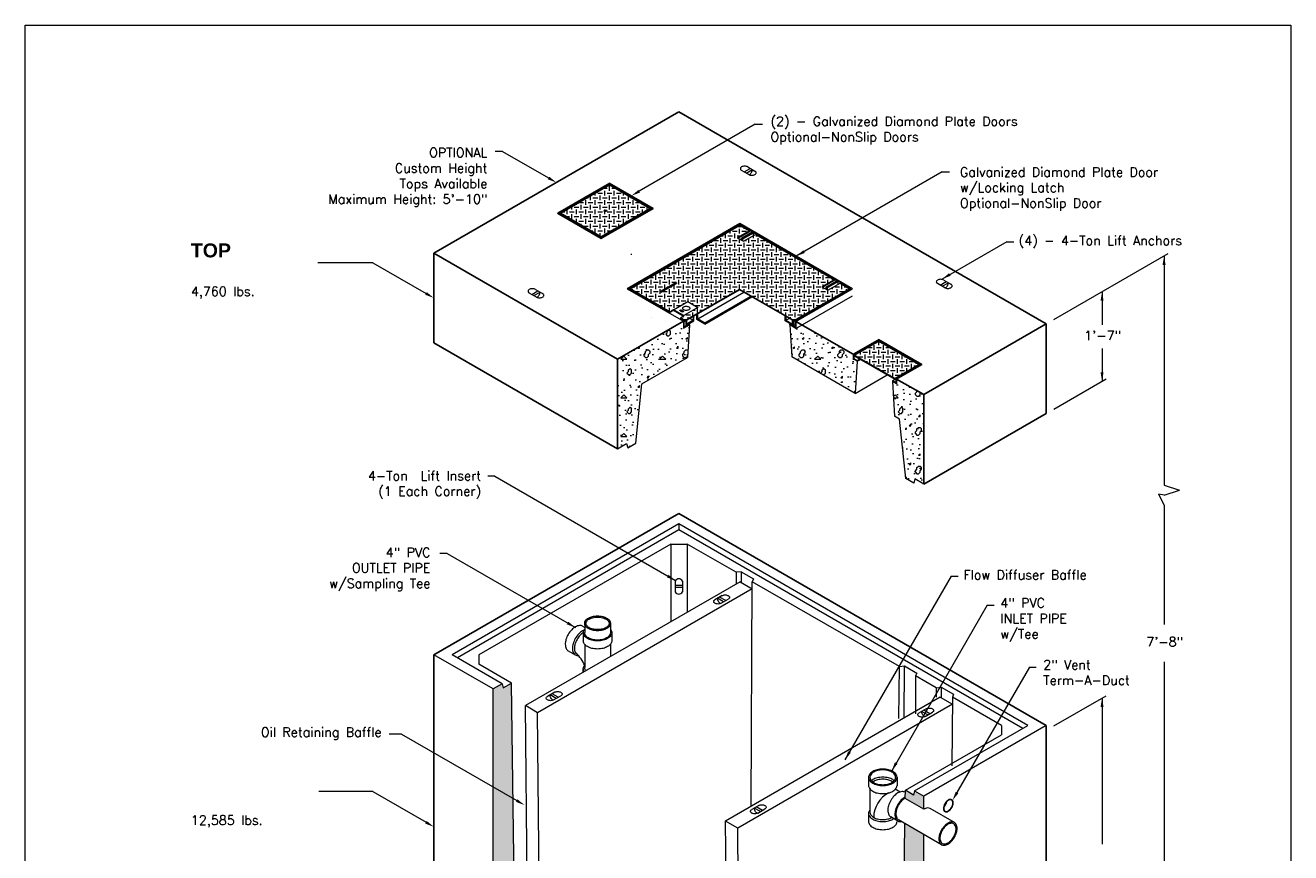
# Model space of a CAD drawing. Header units: inches. Extents: x -68 to 682, y 27 to 463.
# Tile 165 of 165: x 410 to 682, y 223 to 401. Entities that reach past the tile are written whole.
import ezdxf
from ezdxf.enums import TextEntityAlignment as Align

# ---------------------------------------------------------------- set-up
doc = ezdxf.new("R2010")
doc.units = ezdxf.units.IN
doc.header["$LTSCALE"] = 0.5
doc.header["$MEASUREMENT"] = 0
doc.layers.get('Defpoints').update_dxf_attribs({"color": 90, "lineweight": 9})
for name, color, linetype, lineweight in [('Concrete-Hatching', 8, 'Continuous', 13), ('Concrete-Med', 7, 'Continuous', 13), ('Concrete-Thick', 7, 'Continuous', 25), ('Covers-Hatching', 152, 'Continuous', 13), ('Covers-Lt', 175, 'Continuous', 9), ('Dimensions', 7, 'Continuous', 15), ('Embeds-Lt', 143, 'Continuous', 9), ('Hardware-Lt', 211, 'Continuous', 9), ('Text+Leaders', 7, 'Continuous', 15)]:
    doc.layers.add(name, color=color, linetype=linetype, lineweight=lineweight)
doc.styles.add('OLDCASTLE', font='simplex.shx')
doc.styles.add('ViewTitles', font='arialbd.ttf')

# ---------------------------------------------------------------- blocks, each defined once
blk = doc.blocks.new('CB')
at = {"layer": 'Defpoints'}
blk.add_lwpolyline([(4.25, -0.5391), (-4.25, -0.5391), (-4.25, 10.4609), (4.25, 10.4609)], close=True, dxfattribs=at)
blk = doc.blocks.new('ISOBURKE')
for p, q in [((0.11, -0.81), (-1.41, 0.06)), ((-0.87, -0.25), (0.43, 0.5)), ((-0.43, -0.5), (0.87, 0.25)), ((-0.11, 0.81), (1.41, -0.06))]:
    blk.add_line(p, q)
at = {"flags": 128}
for points in [[(-0.76, 0.97, 0.058752), (-1.13, 0.92, 0.072341), (-1.41, 0.81, 0.106617), (-1.62, 0.62, 0.156851), (-1.68, 0.44, 0.156851), (-1.62, 0.25, 0.106617), (-1.41, 0.06, 0.072341)], [(-0.11, 0.81, 0.072341), (-0.39, 0.92, 0.058752), (-0.76, 0.97, 0.058752)], [(0.11, -0.81, 0.072341), (0.39, -0.92, 0.058752), (0.76, -0.97, 0.058752), (1.13, -0.92, 0.072341), (1.41, -0.81, 0.106617), (1.62, -0.62, 0.156851), (1.68, -0.44, 0.156851), (1.62, -0.25, 0.106617), (1.41, -0.06, 0.072341)]]:
    blk.add_lwpolyline(points, format="xyb", dxfattribs=at)
blk.add_lwpolyline([(0.22, -0.87, 0.070127), (0.45, -0.69, 0.058752), (0.68, -0.39, 0.058752), (0.82, -0.05, 0.072341), (0.87, 0.25, 0.106617)], format="xyb")
blk = doc.blocks.new('*X13')
at = {"color": 0}
for p, q in [((106.5, 289), (106.5, 289.93)), ((107.5, 290), (107.5, 290.5)), ((108, 290.5), (109, 290.5)), ((108.5, 291), (108.5, 291.08)), ((108.5, 289), (108.5, 290)), ((109.23, 291.5), (110, 291.5)), ((109.5, 290), (109.5, 291)), ((110, 290.5), (111, 290.5)), ((110.5, 291), (110.5, 292)), ((110.5, 289), (110.5, 290)), ((111, 291.5), (111.77, 291.5)), ((111.5, 290), (111.5, 291)), ((112, 290.5), (113, 290.5)), ((112.5, 291), (112.5, 291.08)), ((112.5, 289), (112.5, 290)), ((113.5, 290), (113.5, 290.5)), ((114.5, 289), (114.5, 289.92)), ((102.5, 287), (102.5, 287.62)), ((103, 287.5), (104, 287.5)), ((103.5, 288), (103.5, 288.19)), ((104.03, 288.5), (105, 288.5)), ((104.5, 287), (104.5, 288)), ((105, 287.5), (106, 287.5)), ((105.5, 288), (105.5, 289)), ((105.76, 289.5), (106, 289.5)), ((106, 288.5), (107, 288.5)), ((106.5, 287), (106.5, 288)), ((107, 289.5), (108, 289.5)), ((107, 287.5), (108, 287.5)), ((107.5, 288), (107.5, 289)), ((108, 288.5), (109, 288.5)), ((108.5, 287), (108.5, 288)), ((109, 289.5), (110, 289.5)), ((109, 287.5), (110, 287.5)), ((109.5, 288), (109.5, 289)), ((110, 288.5), (111, 288.5)), ((110.5, 287), (110.5, 288)), ((111, 289.5), (112, 289.5)), ((111, 287.5), (112, 287.5)), ((111.5, 288), (111.5, 289)), ((112, 288.5), (113, 288.5)), ((112.5, 287), (112.5, 288)), ((113, 289.5), (114, 289.5)), ((113, 287.5), (114, 287.5)), ((113.5, 288), (113.5, 289)), ((114, 288.5), (115, 288.5)), ((114.5, 287), (114.5, 288)), ((115, 289.5), (115.23, 289.5)), ((115, 287.5), (116, 287.5)), ((115.5, 288), (115.5, 289)), ((116, 288.5), (116.96, 288.5)), ((116.5, 287), (116.5, 288)), ((117, 287.5), (118, 287.5)), ((117.5, 288), (117.5, 288.19)), ((118.5, 287), (118.5, 287.61)), ((100.57, 286.5), (101, 286.5)), ((101.37, 285.5), (102, 285.5)), ((101.5, 286), (101.5, 287)), ((102, 286.5), (103, 286.5)), ((102.5, 285), (102.5, 286)), ((103, 285.5), (104, 285.5)), ((103.5, 286), (103.5, 287)), ((103.5, 284.27), (103.5, 285)), ((104, 286.5), (105, 286.5)), ((104, 284.5), (105, 284.5)), ((104.5, 285), (104.5, 286)), ((105, 285.5), (106, 285.5)), ((105.5, 286), (105.5, 287)), ((105.5, 284), (105.5, 285)), ((106, 286.5), (107, 286.5)), ((106, 284.5), (107, 284.5)), ((106.5, 285), (106.5, 286)), ((107, 285.5), (108, 285.5)), ((107.5, 286), (107.5, 287)), ((107.5, 284), (107.5, 285)), ((108, 286.5), (109, 286.5)), ((108, 284.5), (109, 284.5)), ((108.5, 285), (108.5, 286)), ((109, 285.5), (110, 285.5)), ((109.5, 286.89), (109.5, 287)), ((109.5, 286), (109.5, 286.57)), ((109.5, 284), (109.5, 285)), ((110, 286.5), (111, 286.5)), ((110, 284.5), (111, 284.5)), ((110.5, 285), (110.5, 286)), ((111, 285.5), (112, 285.5)), ((111.5, 286), (111.5, 287)), ((111.5, 284), (111.5, 285)), ((112, 286.5), (113, 286.5)), ((112, 284.5), (113, 284.5)), ((112.5, 285), (112.5, 286)), ((113, 285.5), (114, 285.5)), ((113.5, 286), (113.5, 287)), ((113.5, 284), (113.5, 285)), ((114, 286.5), (115, 286.5)), ((114, 284.5), (114.42, 284.5)), ((114.5, 285), (114.5, 286)), ((115, 285.5), (116, 285.5)), ((115.5, 286), (115.5, 287)), ((116, 286.5), (117, 286.5)), ((116.5, 285.7), (116.5, 286)), ((117.5, 286.28), (117.5, 287)), ((104.5, 283.7), (104.5, 284)), ((105, 283.5), (106, 283.5)), ((106.5, 283), (106.5, 284)), ((106.57, 282.5), (107, 282.5)), ((107, 283.5), (108, 283.5)), ((107.5, 282), (107.5, 283)), ((108, 282.5), (109, 282.5)), ((108.5, 283), (108.5, 284)), ((108.5, 281.39), (108.5, 282)), ((109, 283.5), (110, 283.5)), ((109.5, 282), (109.5, 283)), ((110, 282.5), (110.96, 282.5)), ((110.5, 283), (110.5, 284)), ((111, 283.5), (112, 283.5)), ((111.5, 282.81), (111.5, 283)), ((112.5, 283.39), (112.5, 284)), ((109, 281.5), (109.23, 281.5))]:
    blk.add_line(p, q, dxfattribs=at)
blk = doc.blocks.new('burketop')
for p, q in [((1.125, 0.75), (-1.125, 0.75)), ((-0.25, -0.75), (-0.25, 0.75)), ((0.25, 0.75), (0.25, -0.75)), ((1.125, -0.75), (-1.125, -0.75))]:
    blk.add_line(p, q)
for centre, start, end in [((-0.8125, 0), 112.619865, 247.380135), ((0.8125, 0), 292.619865, 67.380135)]:
    blk.add_arc(centre, 0.8125, start, end)

msp = doc.modelspace()

# ---------------------------------------------------------------- hatches: boundary and pattern name
at = {"layer": 'Concrete-Hatching'}
h = msp.add_hatch(dxfattribs=at)
h.set_pattern_fill('CONCRETE', color=256, scale=0.3333, style=0, pattern_type=2)
h.set_pattern_definition([(42, (426.375, 66.625), (-0.1243455, 2.130536), [0, -1.6665]), (31, (426.375, 66.625), (0.487453, 2.909777), [0, -2.249775]), (360, (427.375, 67.292), (2e-15, 8.3325), [0.3333, -7.9992]), (360, (431.708, 67.958), (2e-15, 8.3325), [0.3333, -7.9992]), (360, (430.041, 71.291), (2e-15, 8.3325), [1.3332, -6.9993]), (360, (427.042, 71.6245), (2e-15, 8.3325), [0.3333, -7.9992]), (360, (427.375, 73.291), (2e-15, 8.3325), [0.3333, -7.9992]), (360, (433.708, 73.624), (2e-15, 8.3325), [0.3333, -7.9992]), (90, (426.708, 71.958), (-8.3325, 3e-15), [0.3333, -7.9992]), (90, (427.042, 72.624), (-8.3325, 3e-15), [0.3333, -7.9992]), (90, (427.708, 67.292), (-8.3325, 3e-15), [0.3333, -4.3329, 0.3333, -3.333]), (90, (428.0415, 72.624), (-8.3325, 3e-15), [0.3333, -7.9992]), (90, (431.708, 68.625), (-8.3325, 3e-15), [0.3333, -7.9992]), (90, (432.374, 68.2915), (-8.3325, 3e-15), [0.6666, -7.6659]), (90, (434.041, 73.624), (-8.3325, 3e-15), [0.3333, -7.9992]), (90, (427.708, 71.958), (-8.3325, 3e-15), [0.3333, -7.9992]), (45, (427.375, 67.2916), (3e-15, 8.33247), [0.47135, -8.48435, 0.47135, -2.35676]), (45, (432.041, 67.958), (3e-15, 8.33247), [0.47135, -11.31257]), (45, (431.3745, 68.2915), (3e-15, 8.33247), [0.47135, -11.31257]), (45, (431.708, 68.958), (3e-15, 8.33247), [0.47135, -11.31257]), (45, (427.375, 71.6245), (3e-15, 8.33247), [0.47135, -11.31257]), (45, (426.7083, 72.291), (3e-15, 8.33247), [0.47135, -11.31257]), (45, (427.708, 72.291), (3e-15, 8.33247), [0.47135, -11.31257]), (45, (427.0416, 72.9577), (3e-15, 8.33247), [0.47135, -11.31257]), (315, (426.7083, 71.958), (8.33247, -4e-15), [0.47135, -11.31257]), (315, (427.708, 73.291), (8.33247, -4e-15), [0.47135, -11.31257]), (315, (431.3745, 68.2915), (8.33247, -4e-15), [0.47135, -11.31257]), (315, (432.041, 69.2914), (8.33247, -4e-15), [0.47135, -11.31257]), (45, (430.0413, 71.291), (3e-15, 8.33247), [0.9427, -10.84122]), (315, (430.708, 71.958), (8.33247, -4e-15), [0.9427, -10.84122])])
h.paths.add_polyline_path([(552.69963, 329.98197), (553.13303, 336.9939), (551.834, 336.2439), (551.834, 337.7439), (537.68994, 329.57192), (537.68994, 310.31612), (539.6385, 311.44112), (539.855, 310.56612), (541.58706, 311.56612), (542.88609, 324.31612)])
h.paths.add_polyline_path([(588.32081, 330.6395), (577.3366, 336.96532), (576.03593, 336.21438), (574.73689, 336.96438), (575.1699, 330.08085), (588.75382, 322.23817), (589.18683, 329.1395), (588.32081, 329.6395)])
h.paths.add_polyline_path([(603.5147, 321.97178), (597.65467, 325.27946), (597.65467, 324.27946), (596.78864, 324.77946), (597.22166, 317.34927), (598.31855, 316.71597), (599.61759, 303.96597), (601.34964, 302.96597), (601.56614, 303.84097), (603.5147, 302.71597)])
h = msp.add_hatch(dxfattribs=at)
h.set_pattern_fill('CONCRETE', color=256, scale=0.333346, style=0)
h.set_pattern_definition([(42, (426.375, 66.625), (-0.124363, 2.130832), [0, -1.666732]), (31, (426.375, 66.625), (0.487521, 2.910182), [0, -2.250088]), (360, (427.375, 67.292), (2e-15, 8.33366), [0.33335, -8.00031]), (360, (431.7085, 67.958), (2e-15, 8.33366), [0.33335, -8.00031]), (360, (430.042, 71.292), (2e-15, 8.33366), [1.33339, -7.00027]), (360, (427.042, 71.625), (2e-15, 8.33366), [0.33335, -8.00031]), (360, (427.375, 73.292), (2e-15, 8.33366), [0.33335, -8.00031]), (360, (433.709, 73.625), (2e-15, 8.33366), [0.33335, -8.00031]), (90, (426.708, 71.9585), (-8.33366, 3e-15), [0.33335, -8.00031]), (90, (427.042, 72.625), (-8.33366, 3e-15), [0.33335, -8.00031]), (90, (427.708, 67.292), (-8.33366, 3e-15), [0.33335, -4.3335, 0.33335, -3.33346]), (90, (428.042, 72.625), (-8.33366, 3e-15), [0.33335, -8.00031]), (90, (431.7085, 68.625), (-8.33366, 3e-15), [0.33335, -8.00031]), (90, (432.375, 68.292), (-8.33366, 3e-15), [0.6667, -7.66697]), (90, (434.042, 73.625), (-8.33366, 3e-15), [0.33335, -8.00031]), (90, (427.708, 71.9585), (-8.33366, 3e-15), [0.33335, -8.00031]), (45, (427.375, 67.2917), (3e-15, 8.33363), [0.47142, -8.48553, 0.47142, -2.35709]), (45, (432.042, 67.9584), (3e-15, 8.33363), [0.47142, -11.31414]), (45, (431.375, 68.292), (3e-15, 8.33363), [0.47142, -11.31414]), (45, (431.7085, 68.9584), (3e-15, 8.33363), [0.47142, -11.31414]), (45, (427.375, 71.625), (3e-15, 8.33363), [0.47142, -11.31414]), (45, (426.7083, 72.292), (3e-15, 8.33363), [0.47142, -11.31414]), (45, (427.7084, 72.292), (3e-15, 8.33363), [0.47142, -11.31414]), (45, (427.0417, 72.9586), (3e-15, 8.33363), [0.47142, -11.31414]), (315, (426.7083, 71.9585), (8.33363, -4e-15), [0.47142, -11.31414]), (315, (427.7084, 73.292), (8.33363, -4e-15), [0.47142, -11.31414]), (315, (431.375, 68.292), (8.33363, -4e-15), [0.47142, -11.31414]), (315, (432.042, 69.292), (8.33363, -4e-15), [0.47142, -11.31414]), (45, (430.042, 71.292), (3e-15, 8.33363), [0.94284, -10.84272]), (315, (430.7085, 71.9585), (8.33363, -4e-15), [0.94284, -10.84272])])
h.paths.add_polyline_path([(515.20598, 235.15037), (510.92208, 237.62368), (510.92208, 190.78628), (515.75034, 193.57388)])
h.paths.add_polyline_path([(514.88116, 259.9596), (513.11629, 258.94066), (512.89682, 259.82741), (510.92208, 258.68729), (510.92208, 237.62368), (515.20598, 235.15037)])
h.paths.add_polyline_path([(522.40779, 189.73019), (521.32526, 189.60519), (517.82618, 191.62539), (518.04269, 192.25039), (515.75034, 193.57388), (510.92208, 190.78628), (577.18424, 152.5298), (603.5147, 167.7317), (598.68644, 170.5193), (577.18424, 158.105), (565.414, 164.90055), (564.33147, 164.77555), (560.83239, 166.79574), (561.0489, 167.42074), (556.51169, 170.0403), (555.42916, 169.9153), (551.93008, 171.9355), (552.14658, 172.5605)])
h.paths.add_polyline_path([(603.5147, 227.34141), (599.46084, 229.68507), (598.68644, 170.5193), (603.5147, 167.7317)])
h.paths.add_polyline_path([(603.5147, 235.63292), (601.53996, 236.77304), (601.32049, 235.88629), (599.55534, 236.9054), (599.5323, 235.14496), (603.5147, 232.84571)])
at = {"layer": 'Covers-Hatching'}
h = msp.add_hatch(dxfattribs=at)
h.set_pattern_fill('DIA-PL', color=256, style=0, pattern_type=2)
h.set_pattern_definition([(360, (426.375, 67.125), (1, 1), [1, -1]), (90, (426.875, 67.625), (-1, 1), [1, -1])])
h.paths.add_polyline_path([(584.21272, 346.68008), (567.32214, 356.43186), (564.72359, 354.93159), (563.42432, 355.68173), (566.02287, 357.182), (563.96568, 358.36972), (540.36218, 344.74223), (548.91748, 339.80282), (549.67539, 340.2404), (549.72952, 340.20915), (552.76117, 341.95947), (554.92663, 340.70924), (551.89498, 338.95892), (551.94912, 338.92766), (551.19121, 338.49008), (552.16393, 337.92848), (563.9094, 344.61598), (575.65704, 337.92723), (587.56918, 344.74223), (585.512, 345.92994), (582.91345, 344.42967), (581.61417, 345.17981)])
h.paths.add_polyline_path([(546.92716, 343.96919, 0.096638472), (547.02831, 343.97345, 0.072341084), (547.0751, 343.99209), (550.25468, 345.82782, 0.03767271), (550.21501, 345.83081, 0.058751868), (550.15353, 345.82357, 0.072341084), (550.10674, 345.80492)], flags=16)
h.paths.add_polyline_path([(550.3582, 345.89906, 0.321614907), (550.3582, 345.96083, 12.843285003), (550.37377, 345.92994, -0.0778617)], flags=16)
h.paths.add_polyline_path([(593.87873, 333.4748), (588.64519, 330.45322), (597.33029, 325.46573), (602.54057, 328.47389)])

# ---------------------------------------------------------------- linework, layer by layer
at = {"layer": 'Concrete-Med'}
for p, q in [((553.13303, 336.9939), (552.69963, 329.98197)), ((574.73689, 336.96438), (575.1699, 330.08085)), ((542.88609, 324.31612), (552.69963, 329.98197)), ((588.75382, 322.23817), (575.1699, 330.08085)), ((589.18683, 329.1395), (588.75382, 322.23817)), ((541.58706, 311.56612), (542.88609, 324.31612)), ((588.75382, 322.23817), (595.65156, 326.22059)), ((596.78864, 324.77946), (597.22166, 317.34927)), ((598.31855, 316.71597), (597.22166, 317.34927)), ((599.61759, 303.96597), (598.31855, 316.71597)), ((537.68994, 310.31612), (539.6385, 311.44112)), ((539.6385, 311.44112), (539.855, 310.56612)), ((539.855, 310.56612), (541.58706, 311.56612)), ((601.34964, 302.96597), (599.61759, 303.96597)), ((601.56614, 303.84097), (601.34964, 302.96597)), ((603.5147, 302.71597), (601.56614, 303.84097)), ((550.85657, 294.15815), (502.14541, 266.03475)), ((625.89522, 250.83456), (550.85657, 294.15815)), ((550.85657, 294.15815), (550.85657, 292.89106)), ((550.85657, 292.89106), (503.24274, 265.4012)), ((624.79789, 250.20102), (550.85657, 292.89106)), ((549.10084, 289.85004), (507.86085, 266.04012)), ((549.10084, 289.85004), (552.6123, 289.85004)), ((549.10084, 289.85004), (549.10084, 273.13138)), ((563.14693, 283.76788), (552.6123, 289.85004)), ((552.6123, 289.85004), (552.6123, 275.15872)), ((564.2382, 283.89792), (563.14693, 283.76788)), ((563.14693, 283.76788), (563.14693, 281.24089)), ((564.2382, 283.89792), (566.87126, 282.37773)), ((564.2382, 283.89792), (564.2382, 281.61759)), ((564.01879, 281.74426), (517.87372, 255.10239)), ((566.63727, 280.21565), (520.50678, 253.5822)), ((564.01879, 281.74426), (566.63736, 280.23243)), ((566.37039, 233.44267), (566.64601, 281.74768)), ((566.87126, 282.37773), (566.64601, 281.74768)), ((598.25559, 263.49788), (566.64601, 281.74768)), ((510.92208, 258.6875), (498.19564, 266.03511)), ((512.89682, 259.82741), (502.14541, 266.03475)), ((507.86085, 266.04012), (507.86085, 264.01278)), ((514.88116, 259.9596), (507.86085, 264.01278)), ((598.17333, 252.3041), (598.25559, 263.49788)), ((598.25559, 263.49788), (599.34687, 263.62793)), ((599.2646, 252.43415), (599.34687, 263.62793)), ((599.34687, 263.62793), (601.97993, 262.10773)), ((601.75467, 261.47768), (601.69984, 253.34013)), ((601.97993, 262.10773), (601.75467, 261.47768)), ((606.15314, 258.93823), (601.75467, 261.47768)), ((512.89682, 259.82741), (510.92208, 258.68729)), ((510.92208, 190.78628), (510.92208, 258.68729)), ((512.89682, 259.82741), (513.11629, 258.94066)), ((513.11629, 258.94066), (514.88116, 259.9596)), ((515.75034, 193.57388), (514.88116, 259.9596)), ((606.15314, 258.93823), (606.13485, 256.90069)), ((606.15314, 258.93823), (607.24441, 259.06828)), ((607.24441, 259.06828), (609.87747, 257.54808)), ((607.24441, 259.06828), (607.24441, 256.76683)), ((607.025, 256.91462), (560.87993, 230.27275)), ((607.025, 256.91462), (609.64357, 255.40279)), ((609.65222, 256.91803), (609.51976, 242.15836)), ((609.87747, 257.54808), (609.65222, 256.91803)), ((620.1795, 250.8401), (609.65222, 256.91803)), ((518.4757, 191.50039), (517.87325, 255.15256)), ((520.50678, 253.5822), (517.87372, 255.10239)), ((521.10875, 189.98019), (520.5063, 253.63237)), ((609.64348, 255.386), (563.51299, 228.75255)), ((601.53996, 236.77304), (625.89522, 250.83456)), ((629.84517, 250.83482), (603.5147, 235.63292)), ((620.1795, 250.8401), (620.1795, 248.81276)), ((599.55534, 236.9054), (620.1795, 248.81276)), ((599.5323, 235.14496), (599.55534, 236.9054)), ((601.32049, 235.88629), (599.55534, 236.9054)), ((601.53996, 236.77304), (601.32049, 235.88629)), ((601.53996, 236.77304), (603.5147, 235.63292)), ((603.5147, 232.84571), (599.5323, 235.14496)), ((603.5147, 232.84571), (603.5147, 235.63292)), ((561.48191, 166.67074), (560.87946, 230.32292)), ((563.51299, 228.75255), (560.87993, 230.27275)), ((564.11496, 165.15055), (563.51251, 228.80272)), ((598.68644, 170.5193), (599.46084, 229.68507)), ((603.5147, 167.7317), (603.5147, 227.34141))]:
    msp.add_line(p, q, dxfattribs=at)
at = {"layer": 'Concrete-Thick'}
for p, q in [((550.85657, 382.77777), (498.19564, 352.37397)), ((629.84517, 337.17368), (550.85657, 382.77777)), ((537.68994, 329.57192), (498.19564, 352.37397)), ((498.19564, 352.37397), (498.19564, 333.11816)), ((551.834, 337.7439), (537.68994, 329.57192)), ((588.32081, 330.6395), (576.03593, 337.71438)), ((629.84517, 337.17368), (603.5147, 321.97178)), ((629.84517, 337.17368), (629.84517, 317.91787)), ((537.68994, 310.31612), (498.19564, 333.11816)), ((537.68994, 310.31612), (537.68994, 329.57192)), ((603.5147, 321.97178), (597.65467, 325.27946)), ((603.5147, 302.71597), (603.5147, 321.97178)), ((629.84517, 317.91787), (603.5147, 302.71597)), ((550.85657, 296.43891), (498.19564, 266.03511)), ((629.84517, 250.83482), (550.85657, 296.43891)), ((498.19564, 266.03511), (498.19564, 192.05311)), ((629.84517, 176.85282), (629.84517, 250.83482))]:
    msp.add_line(p, q, dxfattribs=at)
at = {"layer": 'Covers-Lt'}
for p, q in [((535.94049, 367.4466), (524.75, 360.98577)), ((535.94049, 367.25652), (525.07923, 360.98577)), ((545.21099, 361.9042), (535.77587, 367.35156)), ((545.3756, 361.99923), (535.94049, 367.4466)), ((525.40713, 360.98653), (535.9423, 367.06902)), ((535.9423, 367.06902), (544.72161, 362.00028)), ((534.18512, 355.5384), (545.3756, 361.99923)), ((534.18512, 355.72848), (545.04638, 361.99923)), ((544.72161, 362.00028), (534.18644, 355.9178)), ((544.72161, 362.00028), (544.72161, 361.81173)), ((524.75, 360.98577), (534.18512, 355.5384)), ((524.91461, 361.08081), (534.34973, 355.63344)), ((525.07913, 360.79575), (534.18512, 355.5384)), ((534.18644, 355.9178), (525.40713, 360.98653)), ((525.40713, 360.98653), (525.40713, 360.79646)), ((563.96568, 358.74479), (539.71254, 344.74223)), ((564.18223, 358.61976), (539.92908, 344.6172)), ((540.36218, 344.74223), (563.96568, 358.36972)), ((566.02287, 357.182), (563.42432, 355.68173)), ((566.02287, 356.99447), (563.58672, 355.58796)), ((588.21882, 344.74223), (563.96568, 358.74479)), ((566.72664, 356.9007), (563.96568, 358.49474)), ((563.96568, 358.36972), (566.02287, 357.182)), ((564.23636, 355.58796), (566.51009, 356.9007)), ((566.72664, 356.9007), (564.34464, 355.52545)), ((564.45291, 355.46294), (566.83491, 356.83819)), ((566.83491, 356.71316), (564.56118, 355.40042)), ((564.72359, 354.93159), (567.32214, 356.43186)), ((565.96873, 356.3381), (565.86046, 356.40061)), ((565.86046, 356.40061), (565.86046, 356.27558)), ((566.02287, 357.182), (566.02287, 356.99447)), ((566.51009, 356.9007), (566.61837, 356.83819)), ((566.83491, 356.71316), (566.72664, 356.77568)), ((566.83491, 356.83819), (566.83491, 356.15056)), ((584.9165, 346.39878), (566.83491, 356.83819)), ((567.32214, 356.43186), (584.21272, 346.68008)), ((534.18644, 355.9178), (534.18644, 355.72772)), ((563.42432, 355.68173), (564.72359, 354.93159)), ((564.34464, 355.52545), (564.23636, 355.58796)), ((564.23636, 355.58796), (564.23636, 355.21289)), ((564.34464, 355.52545), (564.34464, 355.15038)), ((564.56118, 355.40042), (564.45291, 355.46294)), ((564.45291, 355.46294), (564.45291, 355.08787)), ((564.56118, 355.40042), (564.56118, 355.02536)), ((540.58628, 352.24102), (540.58628, 352.05348)), ((550.10674, 345.99246), (546.85855, 344.11711)), ((550.10674, 345.80492), (546.92716, 343.96919)), ((547.0751, 343.99209), (550.32329, 345.86743)), ((584.21272, 346.68008), (581.61417, 345.17981)), ((584.21272, 346.49255), (581.77658, 345.08604)), ((582.42622, 345.08604), (584.69995, 346.39878)), ((584.9165, 346.39878), (582.53449, 345.02353)), ((582.64277, 344.96102), (585.02477, 346.33627)), ((585.02477, 346.21125), (582.75104, 344.89851)), ((582.91345, 344.42967), (585.512, 345.92994)), ((584.05031, 345.89869), (584.05031, 345.77367)), ((584.15859, 345.83618), (584.05031, 345.89869)), ((584.21272, 346.68008), (584.21272, 346.49255)), ((584.69995, 346.39878), (584.80822, 346.33627)), ((585.02477, 346.21125), (584.9165, 346.27376)), ((585.02477, 346.33627), (585.02477, 345.64864)), ((587.83474, 344.71393), (585.02477, 346.33627)), ((585.512, 345.92994), (587.56918, 344.74223)), ((539.71254, 344.74223), (551.83911, 337.74095)), ((540.14563, 344.67975), (548.91748, 339.61532)), ((548.91748, 339.80282), (540.36218, 344.74223)), ((540.36218, 344.74223), (540.36218, 344.6172)), ((552.16393, 337.92848), (563.9094, 344.61598)), ((552.16393, 337.74098), (563.9094, 344.52223)), ((554.92438, 338.27223), (564.82955, 343.99098)), ((556.43993, 337.39723), (566.34509, 343.11598)), ((556.43993, 337.14723), (566.5616, 342.99098)), ((563.9094, 344.61598), (563.9094, 344.52223)), ((563.9094, 344.61598), (575.65704, 337.92723)), ((575.65704, 337.73973), (563.9094, 344.52223)), ((587.56918, 344.74223), (575.65704, 337.92723)), ((575.65704, 337.73973), (587.56918, 344.6172)), ((575.87355, 337.80813), (587.83474, 344.71393)), ((576.03593, 337.71438), (588.21882, 344.74223)), ((576.03593, 336.21438), (588.16028, 343.21438)), ((581.61417, 345.17981), (582.91345, 344.42967)), ((582.42622, 345.08604), (582.42622, 344.71097)), ((582.53449, 345.02353), (582.42622, 345.08604)), ((582.53449, 345.02353), (582.53449, 344.64846)), ((582.64277, 344.96102), (582.64277, 344.58595)), ((582.75104, 344.89851), (582.64277, 344.96102)), ((582.75104, 344.89851), (582.75104, 344.52344)), ((587.56918, 344.74223), (587.56918, 344.6172)), ((548.91748, 339.80282), (549.67539, 340.2404)), ((549.67539, 340.0529), (548.91748, 339.61532)), ((549.67539, 340.2404), (549.67539, 340.0529)), ((549.67539, 340.2404), (551.94912, 338.92766)), ((551.78674, 338.83391), (549.67539, 340.0529)), ((549.72952, 340.20915), (552.76117, 341.95947)), ((551.89498, 338.95892), (549.72952, 340.20915)), ((550.84337, 340.85222), (550.80511, 340.85222)), ((551.13707, 340.02161), (551.57017, 339.77157)), ((551.78671, 339.89659), (551.35362, 340.14663)), ((554.92663, 340.70924), (551.89498, 338.95892)), ((552.76117, 341.95947), (554.92663, 340.70924)), ((544.99388, 338.52269), (544.9551, 338.52269)), ((548.91748, 339.80282), (548.91748, 339.61532)), ((551.19121, 338.49008), (551.94912, 338.92766)), ((552.16393, 337.92848), (551.19121, 338.49008)), ((551.19121, 338.49008), (551.19121, 338.30258)), ((551.19121, 338.30258), (552.16393, 337.74098)), ((551.99638, 337.83765), (551.834, 337.7439)), ((551.834, 337.7439), (551.834, 336.2439)), ((551.99638, 336.52515), (551.99638, 337.83765)), ((552.16393, 337.74098), (552.16393, 337.92848)), ((552.38043, 336.86598), (554.11249, 337.86598)), ((552.38043, 337.86598), (552.38043, 336.86598)), ((552.54281, 337.14723), (552.54281, 337.95973)), ((553.95011, 337.95973), (552.54281, 337.14723)), ((553.95011, 337.95973), (553.24646, 338.36598)), ((553.95011, 338.77223), (553.95011, 337.95973)), ((554.11249, 337.86598), (554.11249, 338.86598)), ((554.70788, 338.14723), (554.70788, 339.20973)), ((556.43993, 337.14723), (554.70788, 338.14723)), ((554.92438, 338.27223), (554.92438, 339.33473)), ((556.43993, 337.39723), (554.92438, 338.27223)), ((556.43993, 337.14723), (556.43993, 337.39723)), ((573.71003, 337.86383), (573.71003, 338.86383)), ((575.44208, 336.86383), (573.71003, 337.86383)), ((573.87241, 338.77008), (573.87241, 337.95758)), ((573.87241, 337.95758), (574.57606, 338.36383)), ((573.87241, 337.95758), (575.27971, 337.14508)), ((575.27971, 337.14508), (575.27971, 337.95758)), ((575.44208, 337.86383), (575.44208, 336.86383)), ((575.65704, 337.92723), (575.65704, 337.73973)), ((575.87355, 337.80813), (576.03593, 337.71438)), ((575.87355, 336.49563), (575.87355, 337.80813)), ((576.03593, 337.71438), (576.03593, 336.21438)), ((549.25833, 336.51276), (549.27877, 336.51276)), ((551.834, 336.2439), (553.13303, 336.9939)), ((553.13303, 337.1814), (551.99638, 336.52515)), ((553.13303, 337.1814), (553.02989, 337.24095)), ((553.13303, 336.9939), (553.13303, 337.1814)), ((574.73689, 337.15188), (574.84003, 337.21143)), ((574.73689, 337.15188), (575.87355, 336.49563)), ((574.73689, 336.96438), (574.73689, 337.15188)), ((576.03593, 336.21438), (574.73689, 336.96438)), ((575.44208, 336.86383), (575.87355, 337.11294)), ((593.87694, 333.84733), (588.32081, 330.6395)), ((593.87694, 333.6598), (588.48365, 330.54598)), ((588.64519, 330.45322), (593.87873, 333.4748)), ((603.02339, 328.37909), (593.71453, 333.75357)), ((603.1858, 328.47286), (593.87694, 333.84733)), ((593.87873, 333.4748), (602.54057, 328.47389)), ((588.32081, 330.6395), (588.48319, 330.54575)), ((588.32081, 330.6395), (588.32081, 329.6395)), ((589.18683, 329.1395), (588.32081, 329.6395)), ((588.48319, 330.54575), (588.48319, 329.73325)), ((588.48319, 329.73325), (589.18683, 329.327)), ((588.64519, 330.45322), (597.33029, 325.46573)), ((588.64519, 330.45322), (588.64519, 330.26572)), ((597.33029, 325.25138), (588.64519, 330.26572)), ((589.18683, 329.327), (589.72897, 329.64)), ((589.18683, 329.1395), (589.89135, 329.54625)), ((589.18683, 329.327), (589.18683, 329.1395)), ((589.18683, 329.1395), (589.18683, 329.1395)), ((602.54057, 328.47389), (597.33029, 325.46573)), ((597.49182, 325.37297), (602.86098, 328.47286)), ((597.65467, 325.27946), (603.1858, 328.47286)), ((602.54057, 328.47389), (602.54057, 328.28786)), ((596.78864, 324.96696), (597.30578, 325.26552)), ((596.78864, 324.96696), (596.78864, 324.77946)), ((597.49229, 324.56071), (596.78864, 324.96696)), ((597.65467, 324.27946), (596.78864, 324.77946)), ((597.33029, 325.46573), (597.33029, 325.25138)), ((597.33029, 325.25138), (597.49229, 325.34491)), ((597.49229, 325.37321), (597.49229, 324.56071)), ((597.65467, 325.27946), (597.49229, 325.37321)), ((597.65467, 325.27946), (597.65467, 324.27946))]:
    msp.add_line(p, q, dxfattribs=at)
at = {"layer": 'Covers-Lt', "flags": 128}
for points in [[(550.10674, 345.99246, -0.072341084), (550.15353, 346.0111, -0.058751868), (550.21501, 346.01835, -0.058751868)], [(550.10674, 345.80492, -0.072341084), (550.15353, 345.82357, -0.058751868), (550.21501, 345.83081, -0.058751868)], [(550.21501, 346.01835, -0.058751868), (550.2765, 346.0111, -0.072341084), (550.32329, 345.99246, -0.106617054), (550.3582, 345.96083, -0.15685122), (550.36814, 345.92994, -0.15685122), (550.3582, 345.89906, -0.106617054), (550.32329, 345.86743, -0.072341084)], [(550.21501, 345.83081, -0.03767271), (550.25468, 345.82782, -0.072341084)], [(547.0751, 343.99209, -0.072341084), (547.02831, 343.97345, -0.058751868), (546.96683, 343.9662, -0.058751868), (546.90534, 343.97345, -0.072341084), (546.85855, 343.99209, -0.106617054), (546.82364, 344.02372, -0.15685122), (546.8137, 344.0546, -0.15685122), (546.82364, 344.08549, -0.106617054), (546.85855, 344.11711, -0.072341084)], [(551.13707, 340.02161, -0.106617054), (551.10216, 340.05324, -0.15685122), (551.09223, 340.08412, -0.15685122), (551.10216, 340.11501, -0.106617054), (551.13707, 340.14663, -0.072341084), (551.18386, 340.16528, -0.058751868), (551.24535, 340.17253, -0.058751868)], [(551.24535, 340.17253, -0.058751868), (551.30683, 340.16528, -0.072341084), (551.35362, 340.14663, -0.106617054)], [(551.78671, 339.89659, -0.106617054), (551.82163, 339.86496, -0.15685122), (551.83156, 339.83408, -0.15685122), (551.82163, 339.80319, -0.106617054), (551.78671, 339.77157, -0.072341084), (551.73992, 339.75292, -0.058751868), (551.67844, 339.74567, -0.058751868), (551.61696, 339.75292, -0.072341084), (551.57017, 339.77157, -0.106617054)]]:
    msp.add_lwpolyline(points, format="xyb", dxfattribs=at)
msp.add_lwpolyline([(552.43635, 340.96373, -0.058751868), (552.74376, 340.92748, -0.072341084), (552.97771, 340.83426, -0.106617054), (553.15229, 340.67612, -0.15685122), (553.20195, 340.5217, -0.15685122), (553.15229, 340.36728, -0.106617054), (552.97771, 340.20915, -0.072341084), (552.74376, 340.11593, -0.058751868), (552.43635, 340.07968, -0.058751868), (552.12894, 340.11593, -0.072341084), (551.89498, 340.20915, -0.106617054), (551.72041, 340.36728, -0.15685122), (551.67074, 340.5217, -0.15685122), (551.72041, 340.67612, -0.106617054), (551.89498, 340.83426, -0.072341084), (552.12894, 340.92748, -0.058751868)], format="xyb", close=True, dxfattribs=at)
at = {"layer": 'Covers-Lt'}
msp.add_ellipse((535.0628, 361.4925), major_axis=(-0.3104, 0), ratio=0.577350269, dxfattribs=at)
at = {"layer": 'Dimensions'}
for p, q in [((567.28575, 380.09643), (542.3432, 365.69584)), ((567.28575, 380.09643), (568.82584, 380.09643)), ((512.92908, 374.27141), (511.39737, 374.27141)), ((512.92908, 374.27141), (522.84095, 368.54879)), ((607.46706, 369.85776), (576.09225, 351.74351)), ((607.46706, 369.85776), (609.00715, 369.85776)), ((621.33253, 354.81603), (607.42702, 346.82316)), ((621.33253, 354.81603), (622.86679, 354.81603)), ((631.49083, 338.11916), (656.03915, 352.29214)), ((655.16144, 351.78539), (655.16144, 302.49145)), ((485.0871, 350.31428), (473.28332, 350.31428)), ((485.0871, 350.31428), (496.51049, 343.71899)), ((641.82532, 344.08578), (641.82532, 336.96011)), ((641.82532, 331.89282), (641.82532, 324.82997)), ((631.49083, 318.86335), (642.70303, 325.33672)), ((511.31387, 304.4088), (509.78215, 304.4088)), ((511.31387, 304.4088), (550.15602, 281.98327)), ((655.16144, 302.49145), (658.49629, 301.42002)), ((655.16144, 300.34858), (654.01708, 300.54183)), ((655.16144, 298.20571), (654.01708, 300.54183)), ((655.16144, 300.34858), (658.49629, 301.42002)), ((655.16144, 298.20571), (655.16144, 272.55978)), ((501.04609, 287.81925), (499.51437, 287.81925)), ((501.04609, 287.81925), (528.61125, 271.90449)), ((609.36051, 282.92016), (586.55599, 243.43213)), ((609.36051, 282.92016), (610.89355, 282.92016)), ((617.12575, 276.67139), (596.61187, 241.07646)), ((617.12575, 276.67139), (618.61693, 276.67139)), ((655.16144, 264.54709), (655.16144, 191.46918)), ((626.20004, 263.39641), (610.14324, 235.53524)), ((626.20004, 263.39641), (627.69122, 263.39641)), ((631.49083, 250.77127), (642.70303, 257.24464)), ((641.82532, 256.7379), (641.82532, 225.28965)), ((491.26643, 248.97187), (488.57647, 248.97187)), ((491.26643, 248.97187), (516.00707, 234.68786)), ((485.0871, 236.61233), (473.50065, 236.61233)), ((485.0871, 236.61233), (496.51049, 230.01703))]:
    msp.add_line(p, q, dxfattribs=at)
for points in [[(523.00311, 368.82965), (522.6788, 368.26793), (524.52611, 367.57587)], [(542.18105, 365.9767), (542.50535, 365.41498), (540.65804, 364.72292)], [(577.61525, 352.99729), (577.93956, 352.43557), (576.09225, 351.74351)], [(654.83713, 349.83954), (655.48575, 349.83954), (655.16144, 351.78539)], [(608.95002, 348.07695), (609.27433, 347.51523), (607.42702, 346.82316)], [(496.67264, 343.99985), (496.34833, 343.43813), (498.19564, 342.74606)], [(641.50101, 342.13993), (642.14963, 342.13993), (641.82532, 344.08578)], [(641.50101, 326.77582), (642.14963, 326.77582), (641.82532, 324.82997)], [(548.63302, 283.23705), (548.30871, 282.67533), (550.15602, 281.98327)], [(527.08825, 273.15827), (526.76394, 272.59656), (528.61125, 271.90449)], [(641.50101, 254.82372), (642.14963, 254.82372), (641.82532, 256.76957)], [(587.24805, 245.27944), (587.80977, 244.95513), (586.55599, 243.43213)], [(597.30393, 242.92377), (597.86565, 242.59946), (596.61187, 241.07646)], [(516.16922, 234.96872), (515.84492, 234.407), (517.69223, 233.71493)], [(610.36922, 236.57526), (610.93094, 236.25095), (609.67715, 234.72795)], [(496.67264, 230.29789), (496.34833, 229.73617), (498.19564, 229.04411)]]:
    msp.add_solid(points, dxfattribs=at)
at = {"layer": 'Hardware-Lt'}
for p, q in [((530.14218, 272.1966), (530.61872, 271.92147)), ((530.61872, 272.79495), (530.61872, 270.79495)), ((536.13007, 272.79495), (536.13007, 270.79495)), ((530.31253, 270.79495), (530.31253, 269.04495)), ((536.43626, 270.79495), (536.43626, 269.04495)), ((527.08032, 266.8933), (528.6002, 266.0158)), ((530.61872, 268.28922), (530.61872, 268.17953)), ((530.61872, 268.28922), (530.61872, 263.29495)), ((536.13007, 268.28922), (536.13007, 265.6427)), ((530.31253, 262.28394), (530.31253, 263.04495)), ((591.63202, 239.69666), (591.63202, 237.94666)), ((597.75574, 239.69666), (597.75574, 237.94666)), ((591.9382, 237.19094), (591.9382, 232.19666)), ((598.41222, 236.52545), (597.38548, 237.11824)), ((599.54911, 236.42903), (599.47241, 236.47331)), ((591.63202, 231.94666), (591.63202, 230.19666)), ((610.07607, 229.98922), (604.90261, 232.97617)), ((597.92609, 230.29501), (596.41054, 231.17001)), ((607.33513, 225.20887), (598.04826, 230.57882))]:
    msp.add_line(p, q, dxfattribs=at)
for points in [[(533.37439, 274.38594, -0.058751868), (534.48087, 274.25547, -0.072341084), (535.32295, 273.91995, -0.106617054), (535.95131, 273.35075, -0.15685122), (536.13007, 272.79495, -0.15685122), (535.95131, 272.23914, -0.106617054), (535.32295, 271.66995, -0.072341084), (534.48087, 271.33442, -0.058751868), (533.37439, 271.20396, -0.058751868), (532.26791, 271.33442, -0.072341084), (531.42584, 271.66995, -0.106617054), (530.79747, 272.23914, -0.15685122), (530.61872, 272.79495, -0.15685122), (530.79747, 273.35075, -0.106617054), (531.42584, 273.91995, -0.072341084), (532.26791, 274.25547, -0.058751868)], [(533.37439, 274.13594, -0.058751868), (534.42273, 274.01233, -0.072341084), (535.19795, 273.70344, -0.106617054), (535.74818, 273.20502, -0.15685122), (535.88007, 272.79495, -0.15685122), (535.74818, 272.38488, -0.106617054), (535.19795, 271.88645, -0.072341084), (534.42273, 271.57757, -0.058751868), (533.37439, 271.45396, -0.058751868), (532.32606, 271.57757, -0.072341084), (531.55084, 271.88645, -0.106617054), (531.0006, 272.38488, -0.15685122), (530.86872, 272.79495, -0.15685122), (531.0006, 273.20502, -0.106617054), (531.55084, 273.70344, -0.072341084), (532.32606, 274.01233, -0.058751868)], [(594.69388, 241.46443, 0.058751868), (593.46446, 241.31947, 0.072341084), (592.52882, 240.94666, 0.106617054), (591.83063, 240.31422, 0.15685122), (591.63202, 239.69666, 0.15685122), (591.83063, 239.0791, 0.106617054), (592.52882, 238.44666, 0.072341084), (593.46446, 238.07386, 0.058751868), (594.69388, 237.9289, 0.058751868), (595.9233, 238.07386, 0.072341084), (596.85894, 238.44666, 0.106617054), (597.55712, 239.0791, 0.15685122), (597.75574, 239.69666, 0.15685122), (597.55712, 240.31422, 0.106617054), (596.85894, 240.94666, 0.072341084), (595.9233, 241.31947, 0.058751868)], [(594.69388, 241.28765, 0.058751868), (593.5874, 241.15719, 0.072341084), (592.74532, 240.82166, 0.106617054), (592.11696, 240.25247, 0.15685122), (591.9382, 239.69666, 0.15685122), (592.11696, 239.14086, 0.106617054), (592.74532, 238.57166, 0.072341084), (593.5874, 238.23614, 0.058751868), (594.69388, 238.10567, 0.058751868), (595.80036, 238.23614, 0.072341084), (596.64244, 238.57166, 0.106617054), (597.2708, 239.14086, 0.15685122), (597.44956, 239.69666, 0.15685122), (597.2708, 240.25247, 0.106617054), (596.64244, 240.82166, 0.072341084), (595.80036, 241.15719, 0.058751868)]]:
    msp.add_lwpolyline(points, format="xyb", close=True, dxfattribs=at)
for points in [[(527.08032, 270.42883, 0.058751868), (526.59115, 269.29164, 0.072341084), (526.44619, 268.29495, 0.106617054), (526.64481, 267.37408, 0.15685122), (527.08032, 266.8933, 0.15685122)], [(527.08032, 270.42883, 0.058751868), (526.59115, 269.29164, 0.072341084), (526.44619, 268.29495, 0.106617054), (526.64481, 267.37408, 0.15685122), (527.08032, 266.8933, 0.15685122)], [(528.6002, 269.55133, 0.058751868), (528.11103, 268.41414, 0.072341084), (527.96606, 267.41745, 0.106617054), (528.16468, 266.49658, 0.321489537), (529.23385, 265.87898, 0.15685122)], [(528.9698, 269.33794, 0.058751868), (528.52954, 268.31447, 0.072341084), (528.39908, 267.41745, 0.106617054), (528.57783, 266.58867, 0.137090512), (528.9074, 266.19528, 0.15685122)], [(530.45179, 271.32, 0.039800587), (530.13113, 271.16745, 0.072341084), (529.34045, 270.54356, 0.058751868), (528.6002, 269.55133, 0.058751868)], [(530.31278, 270.77202, 0.069117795), (529.63602, 270.23095, 0.058751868), (528.9698, 269.33794, 0.058751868)], [(536.13007, 271.55067, -0.019602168), (536.23764, 271.41251, -0.15685122), (536.43626, 270.79495, -0.15685122), (536.23764, 270.17739, -0.106617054), (535.53946, 269.54495, -0.072341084), (534.60382, 269.17214, -0.058751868), (533.37439, 269.02718, -0.058751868), (532.14497, 269.17214, -0.072341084), (531.20933, 269.54495, -0.106617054), (530.51115, 270.17739, -0.15685122), (530.31253, 270.79495, -0.15685122), (530.51115, 271.41251, -0.019602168), (530.61872, 271.55067, -0.072341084)], [(536.13007, 270.79495, -0.15685122), (535.95131, 270.23914, -0.106617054), (535.32295, 269.66995, -0.072341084), (534.48087, 269.33442, -0.058751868), (533.37439, 269.20396, -0.058751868), (532.26791, 269.33442, -0.072341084), (531.42584, 269.66995, -0.106617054), (530.79747, 270.23914, -0.15685122), (530.61872, 270.79495, -0.15685122)], [(536.43626, 269.04495, -0.15685122), (536.23764, 268.42739, -0.106617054), (535.53946, 267.79495, -0.072341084), (534.60382, 267.42214, -0.058751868), (533.37439, 267.27718, -0.058751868), (532.14497, 267.42214, -0.072341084), (531.20933, 267.79495, -0.106617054), (530.51115, 268.42739, -0.15685122), (530.31253, 269.04495, -0.15685122)], [(530.52587, 262.40711, -0.00280336), (530.51115, 262.42739, -0.15685122), (530.31253, 263.04495, -0.15685122), (530.51115, 263.66251, -0.019602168), (530.61872, 263.80067, -0.072341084)], [(530.89144, 262.61818, -0.019052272), (530.79747, 262.73914, -0.15685122), (530.61872, 263.29495, -0.15685122)], [(594.69388, 239.71443, 0.058751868), (593.46446, 239.56947, 0.072341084), (592.52882, 239.19666, 0.040172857), (592.2338, 238.99314, 0.15685122)], [(597.15396, 238.99314, 0.040172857), (596.85894, 239.19666, 0.072341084), (595.9233, 239.56947, 0.058751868), (594.69388, 239.71443, 0.058751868)], [(591.63202, 237.94666, 0.15685122), (591.83063, 237.3291, 0.106617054), (592.52882, 236.69666, 0.072341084), (593.46446, 236.32386, 0.058751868), (594.69388, 236.1789, 0.058751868), (595.9233, 236.32386, 0.072341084), (596.85894, 236.69666, 0.106617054), (597.55712, 237.3291, 0.15685122), (597.75574, 237.94666, 0.15685122)], [(594.69388, 239.28765, 0.058751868), (593.5874, 239.15719, 0.072341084), (592.74532, 238.82166, 0.028369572), (592.55467, 238.69666, 0.15685122)], [(596.83309, 238.69666, 0.028369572), (596.64244, 238.82166, 0.072341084), (595.80036, 239.15719, 0.058751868), (594.69388, 239.28765, 0.058751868)], [(596.41054, 234.70555, 0.058751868), (595.92137, 233.56835, 0.072341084), (595.77641, 232.57166, 0.106617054), (595.97503, 231.6508, 0.15685122), (596.41054, 231.17001, 0.15685122)], [(599.47241, 236.47331, 0.15685122), (598.83827, 236.61009, 0.106617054), (597.94147, 236.32166, 0.072341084), (597.1508, 235.69778, 0.058751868), (596.41054, 234.70555, 0.058751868)], [(599.53682, 235.49059, 0.01019517), (599.45702, 235.44666, 0.072341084), (598.66634, 234.82278, 0.058751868), (597.92609, 233.83055, 0.058751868)], [(599.53353, 235.23865, 0.010852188), (599.45702, 235.19666, 0.072341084), (598.74541, 234.63517, 0.058751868), (598.07918, 233.74216, 0.058751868)], [(591.9382, 232.70239, 0.019602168), (591.83063, 232.56422, 0.15685122), (591.63202, 231.94666, 0.15685122), (591.83063, 231.3291, 0.106617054), (592.52882, 230.69666, 0.072341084), (593.46446, 230.32386, 0.058751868), (594.69388, 230.1789, 0.058751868), (595.9233, 230.32386, 0.072341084), (596.85894, 230.69666, 0.023406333), (597.0349, 230.80954, 0.003812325)], [(591.9382, 232.19666, 0.15685122), (592.11696, 231.64086, 0.106617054), (592.74532, 231.07166, 0.072341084), (593.5874, 230.73614, 0.058751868), (594.69388, 230.60567, 0.058751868), (595.80036, 230.73614, 0.069496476), (596.61146, 231.05401, 0.106617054)], [(597.92609, 233.83055, 0.058751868), (597.43692, 232.69335, 0.072341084), (597.29196, 231.69666, 0.106617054), (597.49057, 230.7758, 0.15685122), (597.92609, 230.29501, 0.15685122), (598.56022, 230.15824, 0.019540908), (598.73312, 230.18222, 0.072341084)], [(598.07918, 233.74216, 0.058751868), (597.63893, 232.71869, 0.072341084), (597.50846, 231.82166, 0.106617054), (597.68722, 230.99289, 0.15685122), (598.07918, 230.56018, 0.15685122)], [(591.63202, 230.19666, 0.15685122), (591.83063, 229.5791, 0.106617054), (592.52882, 228.94666, 0.072341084), (593.46446, 228.57386, 0.058751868), (594.69388, 228.4289, 0.058751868), (595.9233, 228.57386, 0.072341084), (596.85894, 228.94666, 0.106617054), (597.55712, 229.5791, 0.15685122), (597.75574, 230.19666, 0.15685122)]]:
    msp.add_lwpolyline(points, format="xyb", dxfattribs=at)
at = {"layer": 'Hardware-Lt', "flags": 128}
for points in [[(608.04378, 234.0214, 0.058751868), (607.8083, 233.47397, 0.072341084), (607.73851, 232.99417, 0.106617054), (607.83413, 232.55087, 0.15685122), (608.04378, 232.31943, 0.15685122), (608.34904, 232.25359, 0.106617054), (608.78075, 232.39243, 0.072341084), (609.16138, 232.69276, 0.058751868), (609.51773, 233.17041, 0.058751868), (609.75321, 233.71785, 0.072341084), (609.82299, 234.19764, 0.106617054), (609.72738, 234.64094, 0.15685122), (609.51773, 234.87238, 0.15685122), (609.21246, 234.93822, 0.106617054), (608.78075, 234.79938, 0.072341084), (608.40013, 234.49905, 0.058751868)], [(608.08257, 233.999, 0.058751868), (607.85948, 233.48038, 0.072341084), (607.79337, 233.02584, 0.106617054), (607.88395, 232.60588, 0.15685122), (608.08257, 232.38661, 0.15685122), (608.37177, 232.32424, 0.106617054), (608.78075, 232.45577, 0.072341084), (609.14135, 232.7403, 0.058751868), (609.47894, 233.19281, 0.058751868), (609.70203, 233.71143, 0.072341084), (609.76814, 234.16597, 0.106617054), (609.67756, 234.58593, 0.15685122), (609.47894, 234.8052, 0.15685122), (609.18974, 234.86758, 0.106617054), (608.78075, 234.73604, 0.072341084), (608.42016, 234.45151, 0.058751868)], [(607.33314, 228.39149, 0.058751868), (606.89296, 227.36818, 0.072341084), (606.76252, 226.4713, 0.106617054), (606.94124, 225.64265, 0.15685122), (607.33314, 225.21001, 0.15685122), (607.90377, 225.08694, 0.106617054), (608.71077, 225.34648, 0.072341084), (609.42226, 225.90789, 0.058751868), (610.08839, 226.80075, 0.058751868), (610.52857, 227.82406, 0.072341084), (610.65901, 228.72094, 0.106617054), (610.48029, 229.54959, 0.15685122), (610.08839, 229.98223, 0.15685122), (609.51776, 230.10531, 0.106617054), (608.71077, 229.84577, 0.072341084), (607.99927, 229.28436, 0.058751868)], [(607.48621, 228.30312, 0.058751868), (607.09494, 227.39351, 0.072341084), (606.97899, 226.59628, 0.106617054), (607.13786, 225.8597, 0.15685122), (607.48621, 225.47514, 0.15685122), (607.99344, 225.36573, 0.106617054), (608.71077, 225.59644, 0.072341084), (609.34321, 226.09547, 0.058751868), (609.93532, 226.88913, 0.058751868), (610.32659, 227.79874, 0.072341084), (610.44254, 228.59596, 0.106617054), (610.28367, 229.33254, 0.15685122), (609.93532, 229.71711, 0.15685122), (609.42809, 229.82651, 0.106617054), (608.71077, 229.59581, 0.072341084), (608.07832, 229.09677, 0.058751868)]]:
    msp.add_lwpolyline(points, format="xyb", close=True, dxfattribs=at)
for points in [[(607.82259, 233.32981, 0.024302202), (607.93454, 233.43705, 0.058751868), (608.27214, 233.88956, 0.058751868), (608.49522, 234.40818, 0.024302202), (608.53211, 234.55875, 0.106617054)], [(607.86642, 233.50333, 0.007085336), (607.89448, 233.53211, 0.058751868), (608.19456, 233.93434, 0.058751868), (608.39286, 234.39534, 0.007085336), (608.40376, 234.43403, 0.106617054)], [(604.90261, 232.97617, 0.002902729), (604.89305, 232.98176, 0.15685122), (604.32242, 233.10483, 0.105808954), (603.5147, 232.84571)]]:
    msp.add_lwpolyline(points, format="xyb", dxfattribs=at)
at = {"layer": 'Hardware-Lt'}
for centre, radius, start, end in [((530.36069, 269.01483), 3.49887, 120, 136.5505245), ((530.36069, 269.01483), 3.49887, 120, 136.5505245), ((529.72827, 270.11021), 2.23404, 95.6571298, 120), ((529.72827, 270.11021), 2.23404, 95.6571298, 120), ((529.61248, 271.27913), 1.0594, 60, 95.6571298), ((529.61248, 271.27913), 1.0594, 60, 95.6571298), ((531.658, 267.78591), 5.28584, 136.5505245, 150), ((531.658, 267.78591), 5.28584, 136.5505245, 150), ((524.52104, 261.34161), 6.54203, 21.2392523, 49.8432419), ((598.61292, 231.0973), 5.86765, 116.7995954, 180.2502976)]:
    msp.add_arc(centre, radius, start, end, dxfattribs=at)

# ---------------------------------------------------------------- block references
at = {"xscale": 32, "yscale": 32, "zscale": 32}
msp.add_blockref('CB', (546.375, 66.625), dxfattribs=at)
at = {"layer": 'Covers-Hatching', "xscale": 1.013747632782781, "yscale": 1.013747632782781, "zscale": 1.013747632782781}
msp.add_blockref('*X13', (423.92592, 70.81851), dxfattribs=at)
at = {"layer": 'Embeds-Lt'}
for p, xscale, yscale, zscale in [((565.77722, 370.10947), 1.013747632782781, 1.013747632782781, 1.013747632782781), ((607.90304, 345.78812), 1.013747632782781, 1.013747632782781, 1.013747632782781), ((520.13777, 343.75953), 1.013747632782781, 1.013747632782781, 1.013747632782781), ((560.04168, 277.92788), -1.01349178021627, 1.013491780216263, 1.013491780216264), ((524.05559, 257.1513), -1.01349178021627, 1.013491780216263, 1.013491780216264), ((603.92644, 253.60546), -1.01349178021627, 1.013491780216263, 1.013491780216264), ((567.94034, 232.82888), -1.01349178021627, 1.013491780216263, 1.013491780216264)]:
    msp.add_blockref('ISOBURKE', p, dxfattribs=dict(at, xscale=xscale, yscale=yscale, zscale=zscale))
at = {"layer": 'Embeds-Lt', "xscale": 1.013491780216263, "yscale": 1.013491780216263, "zscale": 1.013491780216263, "rotation": 89.99999999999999}
msp.add_blockref('burketop', (550.85657, 280.727), dxfattribs=at)

# ---------------------------------------------------------------- texts
at = {"layer": 'Text+Leaders', "style": 'OLDCASTLE'}
for s, p in [('1\'-7"', (641.94617, 334.68541)), ('7\'-8"', (655.28229, 268.83657))]:
    msp.add_text(s, height=2, dxfattribs=at).set_placement(p, align=Align.MIDDLE)
at = {"layer": 'Text+Leaders'}
for s, insert, char_height, attachment_point, style in [('(2) - Galvanized Diamond Plate Doors\\POptional-NonSlip Doors', (570.54489, 378.72939), 2, 4, 'OLDCASTLE'), ('OPTIONAL\\PCustom Height\\PTops Available\\PMaximum Height: 5\'-10"', (509.68735, 368.67434), 2, 6, 'OLDCASTLE'), ('Galvanized Diamond Plate Door\\Pw/Locking Latch\\POptional-NonSlip Door', (611.28399, 366.16009), 2, 4, 'OLDCASTLE'), ('TOP', (445.96138, 352.95597), 3, 4, 'ViewTitles'), ('(4) - 4-Ton Lift Anchors', (623.88524, 354.78198), 2, 4, 'OLDCASTLE'), ('4,760 lbs.', (445.96138, 343.85348), 2, 4, 'OLDCASTLE'), ('4-Ton  Lift Insert\\P(1 Each Corner)', (508.35093, 302.53847), 2, 6, 'OLDCASTLE'), ('4" PVC\\POUTLET PIPE\\Pw/Sampling Tee', (497.46185, 284.38936), 2, 6, 'OLDCASTLE'), ('Flow Diffuser Baffle', (612.03423, 283.22778), 2, 4, 'OLDCASTLE'), ('4" PVC\\PINLET PIPE\\Pw/Tee', (619.96717, 273.51649), 2, 4, 'OLDCASTLE'), ('2" Vent\\PTerm-A-Duct', (629.18758, 262.22781), 2, 4, 'OLDCASTLE'), ('Oil Retaining Baffle', (486.97009, 249.05903), 2, 6, 'OLDCASTLE'), ('12,585 lbs.', (445.96138, 230.17416), 2, 4, 'OLDCASTLE')]:
    msp.add_mtext(s, dxfattribs=dict(at, insert=insert, char_height=char_height, attachment_point=attachment_point, style=style))

doc.saveas('drawing.dxf')
